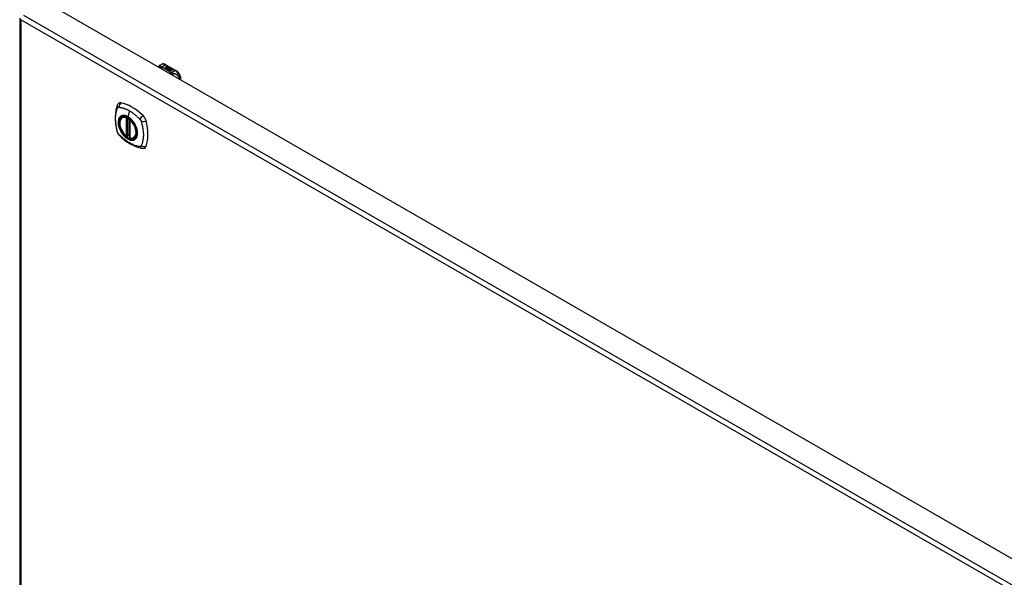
# Model space of a CAD drawing. Header units: inches. Extents: x 581 to 683, y 225 to 314.
# Tile 7 of 10: x 632 to 658, y 270 to 285. Entities that reach past the tile are written whole.
import ezdxf

# ---------------------------------------------------------------- set-up
doc = ezdxf.new("R2010")
doc.units = ezdxf.units.IN
doc.header["$MEASUREMENT"] = 0
doc.layers.add('Visible Edges(ANSI)', color=7, linetype='Continuous', lineweight=25)
doc.layers.add('Visible Tangent Edges(ANSI)', color=7, linetype='Continuous', lineweight=25)

msp = doc.modelspace()

# ---------------------------------------------------------------- linework, layer by layer
at = {"layer": 'Visible Edges(ANSI)'}
for p, q in [((632.486, 285.157), (683.118, 255.999)), ((631.796, 284.736), (631.796, 254.715)), ((635.484, 283.497), (635.524, 283.52)), ((635.615, 283.423), (635.653, 283.445)), ((635.629, 283.415), (635.615, 283.423)), ((635.653, 283.443), (635.617, 283.422)), ((635.668, 283.437), (635.629, 283.415)), ((635.631, 283.414), (635.67, 283.436)), ((635.645, 283.406), (635.631, 283.414)), ((635.67, 283.434), (635.633, 283.413)), ((635.642, 283.512), (635.906, 283.36)), ((635.643, 283.464), (635.662, 283.471)), ((635.662, 283.47), (635.643, 283.462)), ((635.688, 283.431), (635.645, 283.406)), ((635.646, 283.457), (635.646, 283.455)), ((635.647, 283.405), (635.694, 283.431)), ((635.679, 283.387), (635.647, 283.405)), ((635.669, 283.468), (635.649, 283.46)), ((635.692, 283.429), (635.649, 283.404)), ((635.653, 283.445), (635.653, 283.443)), ((635.655, 283.454), (635.655, 283.453)), ((635.655, 283.453), (635.655, 283.451)), ((635.662, 283.471), (635.669, 283.468)), ((635.662, 283.471), (635.662, 283.47)), ((635.667, 283.467), (635.662, 283.47)), ((635.662, 283.448), (635.662, 283.446)), ((635.665, 283.442), (635.662, 283.44)), ((635.662, 283.44), (635.668, 283.437)), ((635.662, 283.44), (635.662, 283.439)), ((635.666, 283.436), (635.662, 283.439)), ((635.7, 283.419), (635.662, 283.397)), ((635.662, 283.397), (635.702, 283.4)), ((635.662, 283.397), (635.662, 283.396)), ((635.702, 283.399), (635.664, 283.395)), ((635.684, 283.458), (635.665, 283.451)), ((635.665, 283.44), (635.67, 283.443)), ((635.67, 283.437), (635.665, 283.44)), ((635.666, 283.457), (635.678, 283.462)), ((635.678, 283.46), (635.666, 283.455)), ((635.666, 283.457), (635.666, 283.455)), ((635.67, 283.441), (635.666, 283.439)), ((635.67, 283.443), (635.668, 283.443)), ((635.7, 283.449), (635.67, 283.437)), ((635.67, 283.443), (635.67, 283.441)), ((635.67, 283.436), (635.68, 283.43)), ((635.67, 283.436), (635.67, 283.434)), ((635.68, 283.428), (635.67, 283.434)), ((635.673, 283.436), (635.697, 283.436)), ((635.681, 283.431), (635.673, 283.436)), ((635.697, 283.434), (635.676, 283.434)), ((635.678, 283.462), (635.684, 283.458)), ((635.678, 283.462), (635.678, 283.46)), ((635.683, 283.458), (635.678, 283.46)), ((635.698, 283.39), (635.679, 283.387)), ((635.68, 283.43), (635.688, 283.431)), ((635.68, 283.43), (635.68, 283.428)), ((635.685, 283.429), (635.68, 283.428)), ((635.696, 283.432), (635.681, 283.431)), ((635.682, 283.448), (635.694, 283.453)), ((635.694, 283.451), (635.682, 283.446)), ((635.694, 283.431), (635.689, 283.425)), ((635.689, 283.425), (635.7, 283.419)), ((635.689, 283.425), (635.689, 283.423)), ((635.698, 283.418), (635.689, 283.423)), ((635.692, 283.425), (635.697, 283.432)), ((635.697, 283.43), (635.692, 283.424)), ((635.699, 283.42), (635.692, 283.425)), ((635.694, 283.453), (635.7, 283.449)), ((635.694, 283.453), (635.694, 283.451)), ((635.699, 283.449), (635.694, 283.451)), ((635.694, 283.378), (635.698, 283.39)), ((635.698, 283.388), (635.694, 283.378)), ((635.757, 283.342), (635.694, 283.378)), ((635.697, 283.432), (635.696, 283.432)), ((635.697, 283.436), (635.704, 283.447)), ((635.704, 283.446), (635.697, 283.434)), ((635.697, 283.436), (635.697, 283.434)), ((635.697, 283.432), (635.697, 283.43)), ((635.698, 283.39), (635.698, 283.388)), ((635.705, 283.431), (635.699, 283.42)), ((635.702, 283.4), (635.707, 283.414)), ((635.707, 283.412), (635.702, 283.399)), ((635.702, 283.4), (635.702, 283.399)), ((635.704, 283.447), (635.711, 283.443)), ((635.704, 283.447), (635.704, 283.446)), ((635.71, 283.442), (635.704, 283.446)), ((635.73, 283.432), (635.705, 283.431)), ((635.711, 283.443), (635.706, 283.436)), ((635.706, 283.436), (635.707, 283.435)), ((635.706, 283.436), (635.706, 283.434)), ((635.707, 283.433), (635.706, 283.434)), ((635.707, 283.435), (635.722, 283.437)), ((635.722, 283.435), (635.707, 283.433)), ((635.707, 283.435), (635.707, 283.433)), ((635.707, 283.414), (635.707, 283.412)), ((635.719, 283.393), (635.711, 283.369)), ((635.711, 283.369), (635.725, 283.377)), ((635.711, 283.369), (635.711, 283.368)), ((635.725, 283.376), (635.712, 283.368)), ((635.715, 283.417), (635.715, 283.416)), ((635.718, 283.426), (635.718, 283.425)), ((635.718, 283.426), (635.736, 283.416)), ((635.736, 283.415), (635.718, 283.425)), ((635.731, 283.414), (635.719, 283.421)), ((635.741, 283.396), (635.719, 283.393)), ((635.722, 283.437), (635.73, 283.432)), ((635.722, 283.437), (635.722, 283.435)), ((635.727, 283.432), (635.722, 283.435)), ((635.725, 283.408), (635.723, 283.403)), ((635.723, 283.403), (635.758, 283.406)), ((635.756, 283.405), (635.723, 283.401)), ((635.723, 283.403), (635.723, 283.401)), ((635.725, 283.377), (635.772, 283.35)), ((635.725, 283.377), (635.725, 283.376)), ((635.771, 283.35), (635.725, 283.376)), ((635.727, 283.428), (635.731, 283.43)), ((635.727, 283.378), (635.743, 283.387)), ((635.774, 283.352), (635.727, 283.378)), ((635.731, 283.428), (635.729, 283.427)), ((635.743, 283.385), (635.729, 283.378)), ((635.731, 283.43), (635.731, 283.428)), ((635.731, 283.414), (635.731, 283.413)), ((635.736, 283.416), (635.736, 283.415)), ((635.737, 283.392), (635.741, 283.396)), ((635.758, 283.396), (635.737, 283.392)), ((635.739, 283.419), (635.739, 283.418)), ((635.741, 283.394), (635.74, 283.393)), ((635.741, 283.396), (635.741, 283.394)), ((635.743, 283.387), (635.789, 283.36)), ((635.743, 283.387), (635.743, 283.385)), ((635.788, 283.359), (635.743, 283.385)), ((635.745, 283.388), (635.758, 283.396)), ((635.791, 283.361), (635.745, 283.388)), ((635.758, 283.394), (635.746, 283.387)), ((635.758, 283.406), (635.752, 283.402)), ((635.752, 283.402), (635.795, 283.403)), ((635.752, 283.402), (635.752, 283.4)), ((635.785, 283.401), (635.752, 283.4)), ((635.772, 283.35), (635.757, 283.342)), ((635.758, 283.396), (635.758, 283.394)), ((635.795, 283.403), (635.761, 283.397)), ((635.761, 283.397), (635.806, 283.37)), ((635.761, 283.397), (635.761, 283.395)), ((635.805, 283.369), (635.761, 283.395)), ((635.789, 283.36), (635.774, 283.352)), ((635.806, 283.37), (635.791, 283.361)), ((636.037, 283.112), (636.037, 283.133)), ((634.496, 282.131), (634.506, 282.137)), ((634.69, 282.07), (634.69, 281.591)), ((634.621, 281.647), (634.607, 281.639)), ((634.636, 281.644), (634.634, 281.646)), ((634.69, 281.667), (634.649, 281.643)), ((634.808, 281.588), (634.818, 281.594))]:
    msp.add_line(p, q, dxfattribs=at)
at = {"layer": 'Visible Edges(ANSI)', "flags": 128}
for points in [[(635.442, 283.454), (635.45, 283.467), (635.46, 283.478), (635.471, 283.488), (635.484, 283.497)], [(635.642, 283.512), (635.628, 283.519), (635.613, 283.525), (635.599, 283.53), (635.583, 283.532), (635.568, 283.532), (635.553, 283.531), (635.538, 283.527), (635.524, 283.52)], [(636.037, 283.133), (636.037, 283.149), (636.035, 283.165), (636.032, 283.182), (636.027, 283.198), (636.022, 283.215), (636.015, 283.231), (636.008, 283.247), (635.999, 283.262), (635.99, 283.277), (635.98, 283.292), (635.969, 283.306), (635.958, 283.319), (635.946, 283.331), (635.933, 283.341), (635.92, 283.351), (635.906, 283.36)], [(634.362, 282.44), (634.354, 282.418), (634.347, 282.399), (634.342, 282.38), (634.337, 282.361), (634.333, 282.343), (634.329, 282.323), (634.322, 282.283), (634.316, 282.242), (634.312, 282.201), (634.31, 282.158), (634.309, 282.115), (634.31, 282.072), (634.312, 282.028), (634.316, 281.983), (634.321, 281.938), (634.328, 281.893), (634.336, 281.848), (634.346, 281.802), (634.352, 281.779), (634.355, 281.767), (634.358, 281.753)], [(634.4, 282.496), (634.387, 282.482), (634.376, 282.468), (634.368, 282.454), (634.362, 282.44)], [(634.594, 281.64), (634.58, 281.653), (634.566, 281.666), (634.553, 281.68), (634.54, 281.695), (634.528, 281.711), (634.516, 281.727), (634.504, 281.744), (634.494, 281.761), (634.484, 281.779), (634.474, 281.797), (634.466, 281.816), (634.458, 281.834), (634.451, 281.853), (634.445, 281.871), (634.439, 281.89), (634.435, 281.909), (634.432, 281.927), (634.429, 281.945), (634.428, 281.963), (634.427, 281.98), (634.427, 281.997), (634.429, 282.013), (634.431, 282.029), (634.434, 282.044), (634.439, 282.058), (634.444, 282.071), (634.45, 282.084), (634.457, 282.095), (634.466, 282.106), (634.475, 282.115), (634.485, 282.123), (634.496, 282.131)], [(634.75, 282.049), (634.768, 282.027), (634.785, 282.004), (634.802, 281.979), (634.817, 281.954), (634.831, 281.929), (634.844, 281.902), (634.855, 281.876), (634.865, 281.849)], [(634.358, 281.753), (634.363, 281.74), (634.368, 281.727), (634.374, 281.714), (634.38, 281.702), (634.388, 281.69), (634.396, 281.678), (634.404, 281.667), (634.414, 281.657)], [(634.414, 281.657), (634.424, 281.647), (634.433, 281.638), (634.451, 281.621), (634.485, 281.591), (634.52, 281.561), (634.556, 281.532), (634.592, 281.505), (634.629, 281.479), (634.666, 281.455), (634.703, 281.433), (634.741, 281.412), (634.778, 281.393), (634.816, 281.376), (634.855, 281.361), (634.893, 281.347), (634.931, 281.335), (634.969, 281.326), (634.988, 281.321), (634.998, 281.319), (635.01, 281.318)], [(634.634, 281.646), (634.632, 281.647), (634.628, 281.648), (634.624, 281.648), (634.621, 281.647)], [(634.808, 281.588), (634.796, 281.582), (634.783, 281.578), (634.77, 281.574), (634.757, 281.573), (634.743, 281.572), (634.728, 281.574), (634.713, 281.576), (634.699, 281.58)], [(635.01, 281.318), (635.025, 281.316), (635.041, 281.316), (635.059, 281.318), (635.077, 281.322)]]:
    msp.add_lwpolyline(points, dxfattribs=at)
at = {"layer": 'Visible Edges(ANSI)'}
for centre, start, end in [((634.702, 282.07), 137.2248, 180), ((634.602, 281.649), 229.4263, 299.936), ((634.643, 281.654), 232.2158, 299.936), ((634.702, 281.591), 180, 253.542)]:
    msp.add_arc(centre, 0.0118, start, end, dxfattribs=at)
for centre, major_axis, ratio, start_param, end_param in [((635.643, 283.458), (-0.007, 0), 0.575862, 5.820233, 7.062977), ((635.643, 283.456), (-0.007, 0), 0.575862, 5.820233, 6.078955), ((635.654, 283.455), (0.0192, 0), 0.575862, 2.164208, 2.67864), ((635.654, 283.453), (-0.0192, 0), 0.575862, 5.305801, 5.820233), ((635.65, 283.461), (-0.0164, 0), 0.575862, 0.779792, 1.90155), ((635.65, 283.457), (-0.004, 0), 0.575862, 5.90879, 7.175095), ((635.65, 283.455), (-0.004, 0), 0.575862, 0, 0.89191), ((635.654, 283.456), (-0.0082, 0), 0.575862, 5.323118, 5.90879), ((635.653, 283.459), (0.0084, 0), 0.575862, 4.033503, 4.932446), ((635.653, 283.457), (-0.0084, 0), 0.575862, 0.89191, 1.767313), ((635.658, 283.449), (-0.00676, 0), 0.575862, 5.794367, 7.059467), ((635.669, 283.445), (0.0192, 0), 0.575862, 2.419321, 2.652775), ((635.669, 283.444), (-0.0192, 0), 0.575862, 5.560914, 5.794367), ((635.658, 283.447), (-0.00676, 0), 0.575862, 5.794367, 6.071487), ((635.665, 283.452), (-0.016, 0), 0.575862, 0.776281, 1.787416), ((635.664, 283.451), (0.016, 0), 0.575862, 3.905964, 4.740051), ((635.664, 283.449), (-0.016, 0), 0.575862, 0.764371, 1.402544), ((635.648, 283.471), (0.031, 0), 0.575862, 4.949028, 5.337665), ((635.648, 283.47), (-0.031, 0), 0.575862, 1.80809, 2.196072), ((635.67, 283.447), (-0.0082, 0), 0.575862, 5.323254, 5.908937), ((635.666, 283.448), (-0.004, 0), 0.575862, 5.908937, 7.173827), ((635.666, 283.446), (-0.004, 0), 0.575862, 0, 0.890642), ((635.669, 283.45), (0.0084, 0), 0.575862, 4.032234, 4.932287), ((635.669, 283.448), (-0.0084, 0), 0.575862, 0.890642, 1.484281), ((635.669, 283.448), (-0.0084, 0), 0.575862, 1.514337, 1.790695), ((635.664, 283.462), (0.031, 0), 0.575862, 4.932287, 5.323254), ((635.664, 283.461), (-0.031, 0), 0.575862, 1.790695, 2.181662), ((635.717, 283.418), (-0.0101, 0), 0.575862, 5.913952, 6.982716), ((635.717, 283.416), (-0.0101, 0), 0.575862, 5.913952, 6.142632), ((635.725, 283.421), (0.022, 0), 0.575862, 3.701478, 4.680599), ((635.725, 283.419), (-0.022, 0), 0.575862, 0.559885, 1.507168), ((635.725, 283.416), (-0.0188, 0), 0.575862, 5.081623, 5.913952), ((635.725, 283.414), (-0.0188, 0), 0.575862, 5.081623, 5.913952), ((635.725, 283.421), (-0.0199, 0), 0.575862, 0.617996, 1.556283), ((635.721, 283.417), (-0.00637, 0), 0.575862, 4.999578, 6.390788), ((635.722, 283.417), (-0.0073, 0), 0.575862, 0.107602, 1.123637), ((635.721, 283.416), (-0.00637, 0), 0.575862, 0, 0.107602), ((635.722, 283.416), (-0.0073, 0), 0.575862, 0.107602, 1.123637), ((635.724, 283.419), (0.0112, 0), 0.575862, 4.26523, 5.375571), ((635.724, 283.418), (0.0112, 0), 0.575862, 4.26523, 5.375571), ((635.726, 283.425), (-0.0265, 0), 0.575862, 1.556283, 2.296236), ((635.719, 283.417), (0.0205, 0), 0.575862, 0.343453, 1.17916), ((635.712, 283.409), (0.0405, 0), 0.575862, 0.638101, 1.087938), ((635.712, 283.408), (-0.0405, 0), 0.575862, 3.779694, 4.229531), ((635.732, 283.419), (0.0064, 0), 0.575862, 5.210263, 6.626638), ((635.732, 283.418), (0.0064, 0), 0.575862, 5.210263, 6.283185), ((635.734, 283.419), (0.0132, 0), 0.575862, 5.437829, 6.921287), ((635.734, 283.417), (0.0132, 0), 0.575862, 0.108138, 0.638101), ((634.499, 282.35), (-0.088, 0.154), 0.578093, 5.827357, 6.408431), ((634.749, 281.352), (-0.639, 1.109), 0.578093, 5.172085, 5.827357), ((634.645, 281.855), (0.157, -0.273), 0.578093, 2.362013, 7.062765), ((635, 282.061), (0.088, -0.154), 0.578093, 1.114968, 2.030492), ((634.262, 282.196), (-0.639, 1.109), 0.578093, 3.601288, 4.256561), ((635, 281.481), (0.088, -0.154), 0.578093, 6.157956, 6.742881)]:
    msp.add_ellipse(centre, major_axis=major_axis, ratio=ratio, start_param=start_param, end_param=end_param, dxfattribs=at)
msp.add_ellipse((634.641, 281.853), major_axis=(-0.16, 0.277), ratio=0.578093, dxfattribs=at)
at = {"layer": 'Visible Tangent Edges(ANSI)'}
for p, q in [((682.458, 255.538), (631.825, 284.695)), ((631.825, 284.695), (631.825, 254.675)), ((631.895, 284.817), (682.528, 255.659)), ((635.515, 283.448), (635.622, 283.51)), ((635.622, 283.51), (635.887, 283.358)), ((635.637, 283.459), (635.637, 283.458)), ((635.643, 283.464), (635.643, 283.462)), ((635.648, 283.455), (635.648, 283.453)), ((635.652, 283.45), (635.652, 283.449)), ((635.664, 283.446), (635.664, 283.444)), ((635.671, 283.445), (635.671, 283.443)), ((635.682, 283.448), (635.682, 283.446)), ((635.708, 283.42), (635.708, 283.418)), ((635.715, 283.417), (635.715, 283.415)), ((635.719, 283.413), (635.719, 283.412)), ((635.745, 283.423), (635.745, 283.422)), ((635.887, 283.358), (635.779, 283.296)), ((634.684, 282.3), (634.64, 282.144)), ((634.593, 282.123), (634.593, 281.644)), ((634.61, 282.123), (634.617, 282.127)), ((634.61, 281.644), (634.61, 282.123)), ((634.621, 282.125), (634.621, 281.651)), ((634.636, 281.651), (634.636, 282.117)), ((634.652, 281.649), (634.652, 282.108)), ((634.694, 281.586), (634.694, 282.065)), ((634.621, 281.651), (634.61, 281.644)), ((634.69, 281.671), (634.652, 281.649))]:
    msp.add_line(p, q, dxfattribs=at)
at = {"layer": 'Visible Tangent Edges(ANSI)', "flags": 128}
for points in [[(635.5, 283.467), (635.498, 283.467), (635.496, 283.467), (635.493, 283.466), (635.491, 283.466), (635.489, 283.466), (635.487, 283.465), (635.485, 283.465), (635.483, 283.465), (635.481, 283.464), (635.479, 283.464), (635.477, 283.463), (635.474, 283.462), (635.472, 283.461), (635.47, 283.461), (635.468, 283.46), (635.466, 283.459), (635.464, 283.458), (635.462, 283.457), (635.461, 283.455), (635.459, 283.454), (635.457, 283.453), (635.455, 283.452), (635.453, 283.45), (635.452, 283.449)], [(635.5, 283.467), (635.499, 283.469), (635.499, 283.471), (635.499, 283.474), (635.498, 283.476), (635.498, 283.478), (635.498, 283.48), (635.497, 283.482), (635.497, 283.484), (635.497, 283.486), (635.496, 283.488), (635.496, 283.489), (635.495, 283.491), (635.495, 283.492), (635.494, 283.493), (635.493, 283.494), (635.492, 283.495), (635.492, 283.496), (635.491, 283.497), (635.49, 283.498), (635.489, 283.498), (635.488, 283.498), (635.486, 283.498), (635.485, 283.497), (635.484, 283.497)], [(635.515, 283.448), (635.513, 283.448), (635.512, 283.447), (635.511, 283.447), (635.51, 283.446), (635.508, 283.446), (635.507, 283.445), (635.506, 283.445), (635.504, 283.444), (635.503, 283.443), (635.502, 283.443), (635.5, 283.442), (635.499, 283.441), (635.498, 283.441), (635.496, 283.44), (635.495, 283.439), (635.494, 283.438), (635.493, 283.437), (635.491, 283.436), (635.49, 283.435), (635.489, 283.434), (635.487, 283.433), (635.486, 283.432), (635.485, 283.431), (635.484, 283.43)], [(635.515, 283.448), (635.513, 283.449), (635.512, 283.45), (635.511, 283.451), (635.51, 283.452), (635.509, 283.453), (635.508, 283.454), (635.507, 283.455), (635.507, 283.455), (635.506, 283.456), (635.505, 283.457), (635.504, 283.458), (635.504, 283.459), (635.503, 283.46), (635.502, 283.46), (635.502, 283.461), (635.502, 283.462), (635.501, 283.462), (635.501, 283.463), (635.501, 283.464), (635.5, 283.464), (635.5, 283.465), (635.5, 283.465), (635.5, 283.466), (635.5, 283.467)], [(635.525, 283.442), (635.524, 283.441), (635.523, 283.44), (635.522, 283.44), (635.522, 283.439), (635.521, 283.438), (635.52, 283.437), (635.519, 283.436), (635.518, 283.436), (635.517, 283.435), (635.517, 283.434), (635.516, 283.433), (635.515, 283.432), (635.514, 283.431), (635.513, 283.43), (635.512, 283.429), (635.512, 283.428), (635.511, 283.427), (635.51, 283.425), (635.509, 283.424), (635.508, 283.423), (635.507, 283.422), (635.507, 283.421), (635.506, 283.419), (635.505, 283.418)], [(635.525, 283.442), (635.524, 283.442), (635.524, 283.442), (635.523, 283.442), (635.523, 283.443), (635.522, 283.443), (635.522, 283.443), (635.522, 283.443), (635.521, 283.444), (635.521, 283.444), (635.52, 283.444), (635.52, 283.444), (635.519, 283.445), (635.519, 283.445), (635.518, 283.445), (635.518, 283.445), (635.518, 283.446), (635.517, 283.446), (635.517, 283.446), (635.516, 283.447), (635.516, 283.447), (635.516, 283.447), (635.515, 283.448), (635.515, 283.448), (635.515, 283.448)], [(635.768, 283.302), (635.76, 283.309), (635.752, 283.316), (635.743, 283.323), (635.735, 283.329), (635.726, 283.336), (635.717, 283.342), (635.708, 283.349), (635.699, 283.355), (635.689, 283.361), (635.679, 283.367), (635.669, 283.373), (635.659, 283.379), (635.649, 283.385), (635.638, 283.391), (635.628, 283.396), (635.617, 283.402), (635.606, 283.407), (635.595, 283.413), (635.584, 283.418), (635.572, 283.423), (635.561, 283.428), (635.549, 283.433), (635.537, 283.437), (635.525, 283.442)], [(635.768, 283.302), (635.767, 283.302), (635.765, 283.301), (635.764, 283.301), (635.763, 283.3), (635.762, 283.299), (635.761, 283.299), (635.759, 283.298), (635.758, 283.297), (635.757, 283.297), (635.756, 283.296), (635.754, 283.295), (635.753, 283.295), (635.752, 283.294), (635.751, 283.293), (635.75, 283.292), (635.748, 283.291), (635.747, 283.29), (635.746, 283.29), (635.745, 283.289), (635.743, 283.288), (635.742, 283.287), (635.741, 283.286), (635.74, 283.285), (635.739, 283.284)], [(635.779, 283.296), (635.778, 283.295), (635.778, 283.295), (635.777, 283.294), (635.776, 283.293), (635.775, 283.292), (635.775, 283.291), (635.774, 283.29), (635.773, 283.289), (635.772, 283.288), (635.771, 283.287), (635.771, 283.286), (635.77, 283.285), (635.769, 283.284), (635.768, 283.283), (635.767, 283.282), (635.767, 283.281), (635.766, 283.28), (635.765, 283.279), (635.764, 283.278), (635.763, 283.276), (635.763, 283.275), (635.762, 283.274), (635.761, 283.272), (635.76, 283.271)], [(635.779, 283.296), (635.778, 283.296), (635.778, 283.296), (635.777, 283.297), (635.777, 283.297), (635.776, 283.297), (635.776, 283.297), (635.775, 283.298), (635.775, 283.298), (635.774, 283.298), (635.774, 283.298), (635.773, 283.299), (635.773, 283.299), (635.772, 283.299), (635.772, 283.299), (635.771, 283.3), (635.771, 283.3), (635.77, 283.3), (635.77, 283.3), (635.77, 283.301), (635.769, 283.301), (635.769, 283.301), (635.768, 283.301), (635.768, 283.302), (635.768, 283.302)], [(635.816, 283.285), (635.814, 283.285), (635.813, 283.285), (635.812, 283.285), (635.81, 283.286), (635.809, 283.286), (635.808, 283.286), (635.806, 283.287), (635.805, 283.287), (635.803, 283.287), (635.802, 283.288), (635.8, 283.288), (635.799, 283.289), (635.797, 283.289), (635.796, 283.29), (635.794, 283.29), (635.792, 283.291), (635.79, 283.292), (635.789, 283.292), (635.787, 283.293), (635.786, 283.293), (635.784, 283.294), (635.782, 283.295), (635.781, 283.295), (635.779, 283.296)], [(636.001, 283.132), (635.998, 283.146), (635.994, 283.16), (635.989, 283.173), (635.983, 283.185), (635.976, 283.197), (635.968, 283.207), (635.96, 283.216), (635.952, 283.225), (635.943, 283.232), (635.935, 283.239), (635.926, 283.245), (635.918, 283.251), (635.909, 283.256), (635.901, 283.26), (635.892, 283.264), (635.884, 283.268), (635.875, 283.271), (635.867, 283.274), (635.858, 283.276), (635.85, 283.278), (635.841, 283.28), (635.833, 283.282), (635.824, 283.283), (635.816, 283.285)], [(635.816, 283.285), (635.816, 283.283), (635.817, 283.282), (635.817, 283.28), (635.817, 283.278), (635.818, 283.277), (635.818, 283.275), (635.818, 283.273), (635.819, 283.271), (635.819, 283.269), (635.819, 283.267), (635.819, 283.265), (635.82, 283.263), (635.82, 283.261), (635.82, 283.259), (635.82, 283.257), (635.82, 283.255), (635.82, 283.253), (635.82, 283.25), (635.82, 283.248), (635.821, 283.246), (635.821, 283.243), (635.821, 283.241), (635.82, 283.239), (635.82, 283.236)], [(634.372, 281.739), (634.362, 281.772), (634.355, 281.802), (634.348, 281.831), (634.342, 281.861), (634.337, 281.89), (634.332, 281.919), (634.328, 281.948), (634.325, 281.977), (634.322, 282.005), (634.32, 282.033), (634.319, 282.061), (634.319, 282.088), (634.319, 282.115), (634.32, 282.141), (634.322, 282.167), (634.325, 282.192), (634.328, 282.217), (634.332, 282.241), (634.337, 282.264), (634.342, 282.287), (634.348, 282.31), (634.355, 282.331), (634.362, 282.352), (634.372, 282.374)], [(634.372, 282.374), (634.372, 282.375), (634.373, 282.376), (634.373, 282.377), (634.374, 282.377), (634.374, 282.378), (634.375, 282.379), (634.376, 282.38), (634.376, 282.381), (634.377, 282.381), (634.377, 282.382), (634.378, 282.383), (634.379, 282.383), (634.379, 282.384), (634.38, 282.385), (634.38, 282.385), (634.381, 282.386), (634.382, 282.387), (634.383, 282.387), (634.383, 282.388), (634.384, 282.388), (634.385, 282.389), (634.385, 282.389), (634.386, 282.39), (634.387, 282.39)], [(634.387, 282.39), (634.388, 282.391), (634.389, 282.391), (634.389, 282.391), (634.39, 282.392), (634.391, 282.392), (634.392, 282.393), (634.393, 282.393), (634.393, 282.393), (634.394, 282.393), (634.395, 282.394), (634.396, 282.394), (634.397, 282.394), (634.398, 282.394), (634.399, 282.395), (634.4, 282.395), (634.401, 282.395), (634.401, 282.395), (634.402, 282.395), (634.403, 282.395), (634.404, 282.395), (634.405, 282.395), (634.406, 282.395), (634.407, 282.395), (634.408, 282.395)], [(634.408, 282.395), (634.421, 282.395), (634.432, 282.393), (634.443, 282.391), (634.454, 282.389), (634.465, 282.387), (634.476, 282.384), (634.488, 282.381), (634.499, 282.378), (634.51, 282.375), (634.522, 282.372), (634.533, 282.368), (634.545, 282.364), (634.556, 282.36), (634.568, 282.356), (634.579, 282.351), (634.591, 282.347), (634.602, 282.342), (634.614, 282.336), (634.626, 282.331), (634.637, 282.325), (634.649, 282.319), (634.661, 282.313), (634.672, 282.307), (634.684, 282.3)], [(634.684, 282.3), (634.696, 282.293), (634.707, 282.286), (634.719, 282.279), (634.731, 282.272), (634.742, 282.264), (634.754, 282.256), (634.765, 282.248), (634.777, 282.239), (634.788, 282.231), (634.8, 282.222), (634.811, 282.213), (634.823, 282.204), (634.834, 282.195), (634.845, 282.185), (634.857, 282.176), (634.868, 282.166), (634.879, 282.156), (634.89, 282.146), (634.901, 282.135), (634.912, 282.125), (634.923, 282.114), (634.934, 282.104), (634.945, 282.093), (634.958, 282.079)], [(634.446, 282.15), (634.437, 282.142), (634.429, 282.133), (634.421, 282.123), (634.414, 282.112), (634.408, 282.101), (634.403, 282.088), (634.398, 282.075), (634.394, 282.061), (634.392, 282.046), (634.389, 282.031), (634.388, 282.015), (634.388, 281.998), (634.388, 281.981), (634.389, 281.963), (634.392, 281.945), (634.394, 281.927), (634.398, 281.909), (634.403, 281.89), (634.408, 281.871), (634.414, 281.853), (634.421, 281.834), (634.429, 281.815), (634.437, 281.797), (634.446, 281.778)], [(634.865, 281.849), (634.883, 281.78), (634.89, 281.715), (634.885, 281.656), (634.869, 281.606), (634.842, 281.568), (634.806, 281.542), (634.763, 281.531), (634.714, 281.535), (634.662, 281.554), (634.608, 281.586), (634.556, 281.631), (634.508, 281.686), (634.466, 281.748), (634.432, 281.815), (634.408, 281.884), (634.394, 281.952), (634.392, 282.015), (634.401, 282.071), (634.422, 282.116), (634.452, 282.15), (634.491, 282.169), (634.537, 282.174), (634.587, 282.165), (634.641, 282.141)], [(634.479, 282.17), (634.477, 282.169), (634.476, 282.168), (634.474, 282.168), (634.473, 282.167), (634.471, 282.166), (634.47, 282.166), (634.469, 282.165), (634.467, 282.164), (634.466, 282.164), (634.464, 282.163), (634.463, 282.162), (634.462, 282.161), (634.46, 282.16), (634.459, 282.16), (634.457, 282.159), (634.456, 282.158), (634.455, 282.157), (634.453, 282.156), (634.452, 282.155), (634.451, 282.154), (634.449, 282.153), (634.448, 282.152), (634.447, 282.151), (634.446, 282.15)], [(634.64, 282.144), (634.633, 282.148), (634.626, 282.152), (634.618, 282.156), (634.611, 282.159), (634.604, 282.162), (634.597, 282.165), (634.589, 282.168), (634.582, 282.17), (634.575, 282.172), (634.568, 282.174), (634.561, 282.175), (634.554, 282.176), (634.548, 282.177), (634.541, 282.178), (634.534, 282.178), (634.528, 282.178), (634.521, 282.178), (634.515, 282.178), (634.509, 282.177), (634.502, 282.176), (634.496, 282.175), (634.49, 282.173), (634.485, 282.172), (634.479, 282.17)], [(634.801, 281.984), (634.795, 281.993), (634.789, 282.001), (634.783, 282.01), (634.777, 282.018), (634.771, 282.026), (634.765, 282.034), (634.759, 282.042), (634.752, 282.049), (634.746, 282.057), (634.739, 282.064), (634.732, 282.071), (634.726, 282.078), (634.719, 282.084), (634.712, 282.091), (634.705, 282.097), (634.698, 282.103), (634.691, 282.109), (634.684, 282.115), (634.676, 282.12), (634.669, 282.126), (634.662, 282.131), (634.655, 282.136), (634.647, 282.14), (634.64, 282.144)], [(634.641, 282.141), (634.645, 282.138), (634.65, 282.135), (634.655, 282.132), (634.659, 282.129), (634.664, 282.126), (634.669, 282.123), (634.673, 282.119), (634.678, 282.116), (634.683, 282.112), (634.687, 282.109), (634.692, 282.105), (634.697, 282.101), (634.701, 282.097), (634.706, 282.093), (634.71, 282.089), (634.715, 282.085), (634.719, 282.081), (634.724, 282.077), (634.728, 282.072), (634.732, 282.068), (634.737, 282.063), (634.741, 282.058), (634.745, 282.054), (634.75, 282.049)], [(634.958, 282.079), (634.96, 282.076), (634.962, 282.074), (634.964, 282.072), (634.965, 282.07), (634.967, 282.067), (634.969, 282.065), (634.971, 282.062), (634.973, 282.06), (634.974, 282.057), (634.976, 282.055), (634.978, 282.052), (634.979, 282.049), (634.981, 282.047), (634.982, 282.044), (634.984, 282.041), (634.985, 282.038), (634.986, 282.036), (634.988, 282.033), (634.989, 282.03), (634.99, 282.027), (634.991, 282.024), (634.992, 282.022), (634.993, 282.019), (634.994, 282.016)], [(634.446, 281.778), (634.447, 281.776), (634.448, 281.773), (634.449, 281.771), (634.451, 281.768), (634.452, 281.766), (634.453, 281.764), (634.455, 281.761), (634.456, 281.759), (634.457, 281.756), (634.459, 281.754), (634.46, 281.751), (634.462, 281.749), (634.463, 281.747), (634.464, 281.744), (634.466, 281.742), (634.467, 281.739), (634.469, 281.737), (634.47, 281.735), (634.471, 281.732), (634.473, 281.73), (634.474, 281.728), (634.476, 281.725), (634.477, 281.723), (634.479, 281.721)], [(634.834, 281.927), (634.833, 281.929), (634.831, 281.932), (634.83, 281.934), (634.829, 281.937), (634.828, 281.939), (634.826, 281.941), (634.825, 281.944), (634.824, 281.946), (634.822, 281.949), (634.821, 281.951), (634.82, 281.953), (634.818, 281.956), (634.817, 281.958), (634.815, 281.961), (634.814, 281.963), (634.813, 281.965), (634.811, 281.968), (634.81, 281.97), (634.808, 281.973), (634.807, 281.975), (634.805, 281.977), (634.804, 281.98), (634.802, 281.982), (634.801, 281.984)], [(634.834, 281.555), (634.843, 281.563), (634.851, 281.572), (634.859, 281.582), (634.866, 281.593), (634.872, 281.604), (634.877, 281.617), (634.882, 281.63), (634.886, 281.644), (634.889, 281.659), (634.891, 281.675), (634.892, 281.691), (634.892, 281.707), (634.892, 281.724), (634.891, 281.742), (634.889, 281.76), (634.886, 281.778), (634.882, 281.796), (634.877, 281.815), (634.872, 281.834), (634.866, 281.852), (634.859, 281.871), (634.851, 281.89), (634.843, 281.908), (634.834, 281.927)], [(634.994, 282.016), (635.004, 281.983), (635.011, 281.953), (635.018, 281.924), (635.025, 281.894), (635.03, 281.865), (635.035, 281.836), (635.039, 281.807), (635.043, 281.778), (635.046, 281.75), (635.048, 281.722), (635.049, 281.695), (635.049, 281.667), (635.049, 281.641), (635.048, 281.614), (635.046, 281.588), (635.043, 281.563), (635.039, 281.538), (635.035, 281.514), (635.03, 281.491), (635.025, 281.468), (635.018, 281.445), (635.011, 281.423), (635.004, 281.402), (634.994, 281.38)], [(634.408, 281.676), (634.406, 281.678), (634.404, 281.68), (634.402, 281.683), (634.401, 281.685), (634.399, 281.688), (634.397, 281.69), (634.395, 281.693), (634.393, 281.695), (634.392, 281.698), (634.39, 281.7), (634.389, 281.703), (634.387, 281.706), (634.385, 281.708), (634.384, 281.711), (634.383, 281.714), (634.381, 281.716), (634.38, 281.719), (634.379, 281.722), (634.377, 281.725), (634.376, 281.728), (634.375, 281.73), (634.374, 281.733), (634.373, 281.736), (634.372, 281.739)], [(634.958, 281.359), (634.934, 281.362), (634.912, 281.366), (634.89, 281.371), (634.868, 281.377), (634.845, 281.383), (634.823, 281.391), (634.8, 281.399), (634.777, 281.409), (634.754, 281.419), (634.731, 281.43), (634.708, 281.442), (634.684, 281.456), (634.661, 281.469), (634.637, 281.484), (634.614, 281.5), (634.591, 281.516), (634.568, 281.533), (634.545, 281.551), (634.522, 281.57), (634.499, 281.589), (634.476, 281.609), (634.454, 281.63), (634.432, 281.651), (634.408, 281.676)], [(634.479, 281.721), (634.49, 281.704), (634.502, 281.687), (634.515, 281.671), (634.528, 281.656), (634.541, 281.641), (634.554, 281.627), (634.568, 281.614), (634.582, 281.602), (634.597, 281.59), (634.611, 281.579), (634.626, 281.57), (634.64, 281.561), (634.655, 281.553), (634.669, 281.546), (634.684, 281.54), (634.698, 281.535), (634.712, 281.532), (634.726, 281.529), (634.739, 281.527), (634.752, 281.527), (634.765, 281.527), (634.778, 281.529), (634.789, 281.532), (634.801, 281.535)], [(634.621, 281.651), (634.621, 281.651), (634.621, 281.651), (634.621, 281.65), (634.621, 281.65), (634.621, 281.65), (634.621, 281.65), (634.621, 281.65), (634.621, 281.65), (634.621, 281.65), (634.621, 281.65), (634.621, 281.65), (634.621, 281.65), (634.621, 281.65), (634.621, 281.65), (634.621, 281.65), (634.621, 281.65), (634.621, 281.649), (634.621, 281.649), (634.621, 281.649), (634.621, 281.649), (634.621, 281.649), (634.621, 281.649), (634.621, 281.649), (634.621, 281.649)], [(634.621, 281.649), (634.621, 281.649), (634.621, 281.649), (634.621, 281.648), (634.621, 281.648), (634.621, 281.648), (634.621, 281.648), (634.621, 281.648), (634.621, 281.648), (634.621, 281.647), (634.621, 281.647), (634.621, 281.647), (634.621, 281.647), (634.621, 281.647), (634.621, 281.647), (634.621, 281.647), (634.621, 281.647), (634.621, 281.647), (634.621, 281.647), (634.621, 281.647), (634.621, 281.647), (634.621, 281.647), (634.621, 281.647), (634.621, 281.647), (634.621, 281.647)], [(634.621, 281.647), (634.621, 281.647), (634.621, 281.647), (634.621, 281.647), (634.621, 281.647), (634.621, 281.647), (634.621, 281.647), (634.621, 281.647), (634.621, 281.647), (634.621, 281.647), (634.621, 281.647), (634.621, 281.647), (634.621, 281.647), (634.621, 281.647), (634.621, 281.647), (634.621, 281.647), (634.621, 281.647), (634.621, 281.647), (634.621, 281.647), (634.621, 281.647), (634.621, 281.647), (634.621, 281.647), (634.621, 281.647), (634.621, 281.647), (634.621, 281.647)], [(634.634, 281.646), (634.634, 281.646), (634.634, 281.646), (634.634, 281.646), (634.634, 281.646), (634.634, 281.646), (634.634, 281.646), (634.635, 281.645), (634.635, 281.645), (634.635, 281.645), (634.635, 281.645), (634.635, 281.645), (634.635, 281.645), (634.635, 281.645), (634.635, 281.645), (634.635, 281.645), (634.635, 281.645), (634.635, 281.645), (634.635, 281.645), (634.635, 281.645), (634.635, 281.645), (634.635, 281.645), (634.635, 281.645), (634.635, 281.645), (634.635, 281.645)], [(634.635, 281.645), (634.635, 281.645), (634.635, 281.645), (634.635, 281.645), (634.636, 281.645), (634.636, 281.645), (634.636, 281.645), (634.636, 281.646), (634.636, 281.646), (634.636, 281.646), (634.636, 281.646), (634.636, 281.646), (634.636, 281.646), (634.636, 281.646), (634.636, 281.646), (634.636, 281.646), (634.636, 281.647), (634.636, 281.647), (634.636, 281.647), (634.636, 281.647), (634.636, 281.647), (634.636, 281.647), (634.636, 281.648), (634.636, 281.648), (634.636, 281.648)], [(634.636, 281.648), (634.636, 281.648), (634.636, 281.648), (634.636, 281.648), (634.636, 281.649), (634.636, 281.649), (634.636, 281.649), (634.636, 281.649), (634.636, 281.649), (634.636, 281.649), (634.636, 281.649), (634.636, 281.65), (634.636, 281.65), (634.636, 281.65), (634.636, 281.65), (634.636, 281.65), (634.636, 281.65), (634.636, 281.65), (634.636, 281.651), (634.636, 281.651), (634.636, 281.651), (634.636, 281.651), (634.636, 281.651), (634.636, 281.651), (634.636, 281.651)], [(634.801, 281.535), (634.802, 281.536), (634.804, 281.536), (634.805, 281.537), (634.807, 281.538), (634.808, 281.538), (634.81, 281.539), (634.811, 281.54), (634.813, 281.541), (634.814, 281.541), (634.815, 281.542), (634.817, 281.543), (634.818, 281.544), (634.82, 281.544), (634.821, 281.545), (634.822, 281.546), (634.824, 281.547), (634.825, 281.548), (634.826, 281.549), (634.828, 281.55), (634.829, 281.551), (634.83, 281.552), (634.831, 281.553), (634.833, 281.554), (634.834, 281.555)], [(634.994, 281.38), (634.993, 281.379), (634.992, 281.377), (634.991, 281.376), (634.99, 281.374), (634.989, 281.373), (634.988, 281.371), (634.986, 281.37), (634.985, 281.369), (634.984, 281.368), (634.982, 281.366), (634.981, 281.365), (634.979, 281.365), (634.978, 281.364), (634.976, 281.363), (634.974, 281.362), (634.973, 281.362), (634.971, 281.361), (634.969, 281.361), (634.967, 281.36), (634.965, 281.36), (634.964, 281.36), (634.962, 281.359), (634.96, 281.359), (634.958, 281.359)]]:
    msp.add_lwpolyline(points, dxfattribs=at)
at = {"layer": 'Visible Tangent Edges(ANSI)'}
for centre, major_axis, ratio, start_param, end_param in [((631.895, 284.736), (-0.099, 0), 0.575862, 0, 0.785398), ((635.622, 283.349), (-0.098, 0.171), 0.578093, 5.499721, 6.283185), ((635.622, 283.478), (0.0196, 0.0341), 0.578093, 0, 0.783464), ((635.887, 283.326), (0.0196, 0.0341), 0.578093, 0, 0.783464), ((635.887, 283.197), (0.098, -0.171), 0.578093, 0.795218, 2.358128), ((635.998, 283.133), (0.0394, 0), 0.575862, 5.537379, 6.283185), ((634.472, 282.398), (-0.11, 0.042), 0.703309, 0, 0.764267), ((634.499, 282.413), (0.026, 0.115), 0.753973, 0.758368, 1.895638), ((634.644, 281.855), (-0.173, 0.3), 0.578093, 5.049679, 10.658285), ((634.643, 281.854), (-0.15, 0.261), 0.578093, 5.737686, 8.403348), ((634.652, 281.859), (-0.156, 0.271), 0.578093, 6.165882, 6.283185), ((634.602, 282.128), (-0.0033, -0.0113), 0.697548, 4.260322, 5.344494), ((634.602, 282.128), (-0.0118, 0), 0.575862, 0.785398, 2.356194), ((634.602, 282.128), (0.0059, -0.0102), 0.578093, 0.787332, 1.523057), ((634.643, 282.145), (-0.00246, -0.00426), 0.578093, 5.124962, 6.139355), ((634.702, 282.07), (-0.0118, 0), 0.575862, 0, 0.785398), ((634.702, 282.07), (0.00768, 0.00897), 0.426057, 1.534849, 2.448406), ((634.643, 281.854), (0.15, -0.261), 0.578093, 5.737686, 8.403348), ((635.028, 282.108), (0.0787, 0.0881), 0.342407, 1.057534, 2.194805), ((635.055, 282.062), (0.116, 0.024), 0.339589, 4.087332, 5.224602), ((634.472, 281.786), (-0.114, -0.032), 0.388839, 0, 0.392668), ((634.499, 281.739), (-0.0848, -0.0822), 0.391657, 5.889683, 6.283185), ((634.602, 281.649), (0.0118, 0), 0.575862, 3.926991, 5.497787), ((634.602, 281.649), (-0.00768, -0.00897), 0.426057, 5.589999, 6.283185), ((634.602, 281.649), (0.0059, -0.0102), 0.578093, 0, 0.787332), ((634.63, 281.646), (-0.0118, 0), 0.575862, 4.088863, 5.497787), ((634.629, 281.643), (-0.0116, 0.0022), 0.652556, 4.188914, 5.615495), ((634.627, 281.637), (-0.00924, 0.00735), 0.983585, 4.628275, 5.94423), ((634.643, 281.654), (-0.00724, -0.00933), 0.471826, 6.077811, 6.283185), ((634.643, 281.654), (0.0118, 0), 0.575862, 4.073452, 5.497787), ((634.643, 281.654), (0.0059, -0.0102), 0.578093, 0, 0.787332), ((634.702, 281.591), (-0.0118, 0), 0.575862, 0, 0.785398), ((634.702, 281.591), (-0.0033, -0.0113), 0.697548, 5.344494, 6.283185), ((634.652, 281.859), (0.156, -0.271), 0.578093, 0, 0.117303), ((635.028, 281.434), (-0.019, -0.117), 0.704723, 5.515471, 6.283185), ((635.055, 281.45), (0.113, -0.034), 0.752559, 4.384035, 5.521305)]:
    msp.add_ellipse(centre, major_axis=major_axis, ratio=ratio, start_param=start_param, end_param=end_param, dxfattribs=at)
for centre, major_axis in [((634.644, 281.855), (0.171, -0.297)), ((634.641, 281.853), (-0.162, 0.282)), ((634.641, 281.853), (0.162, -0.281))]:
    msp.add_ellipse(centre, major_axis=major_axis, ratio=0.578093, dxfattribs=at)

doc.saveas('drawing.dxf')
